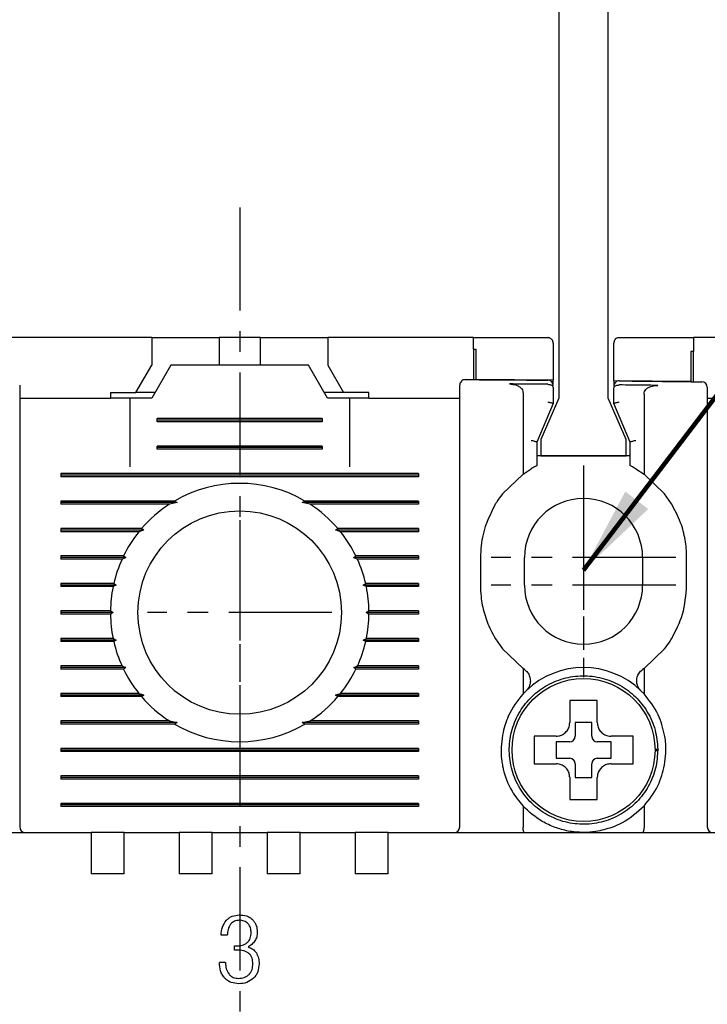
# Model space of a CAD drawing. Extents: x 2148 to 5165, y -907 to 1459.
# Tile 19 of 27: x 4622 to 4647, y 1333 to 1369. Entities that reach past the tile are written whole.
import ezdxf

# ---------------------------------------------------------------- set-up
doc = ezdxf.new("R2010")
doc.units = 0
doc.header["$LTSCALE"] = 3
doc.header["$MEASUREMENT"] = 0
doc.linetypes.add('CENTER', pattern=[2, 1.25, -0.25, 0.25, -0.25])
doc.layers.get('0').update_dxf_attribs({"linetype": 'CONTINUOUS'})
doc.layers.get('Defpoints').update_dxf_attribs({"linetype": 'CONTINUOUS'})
doc.layers.add('cen', color=1, linetype='CENTER')
doc.layers.add('di', color=3, linetype='CONTINUOUS')
doc.styles.add('KIM', font='ROMANS.shx', dxfattribs={"height": 5, "bigfont": 'GSG1.shx'})
doc.styles.get("Standard").update_dxf_attribs({"font": 'romans.shx', "height": 3, "bigfont": 'ghs.shx'})
doc.dimstyles.get("Standard").update_dxf_attribs({"dimtxt": 0.18, "dimasz": 0.18, "dimexe": 0.18, "dimexo": 0.0625, "dimgap": 0.09, "dimtad": 0, "dimtih": 1, "dimtoh": 1, "dimdec": 4, "dimzin": 0, "dimdsep": 46, "dimtxsty": 'Standard', "dimcen": 0.09, "dimadec": 0, "dimazin": 0, "dimtfac": 1, "dimtdec": 4, "dimtofl": 0, "dimtmove": 0, "dimatfit": 3, "dimfxl": 0, "dimtolj": 1, "dimtzin": 0, "dimarcsym": 0})
doc.dimstyles.new('STANDARD$0', dxfattribs={"dimtxt": 5, "dimasz": 5, "dimexe": 1, "dimexo": 2, "dimgap": 2, "dimtad": 1, "dimdec": 4, "dimzin": 12, "dimdsep": 46, "dimtxsty": 'KIM', "dimcen": -1, "dimdle": 0.1, "dimadec": 0, "dimazin": 0, "dimtfac": 1, "dimtdec": 4, "dimtmove": 0, "dimatfit": 3, "dimfxl": 0, "dimtolj": 1, "dimtzin": 0, "dimarcsym": 0})

# ---------------------------------------------------------------- blocks, each defined once
blk = doc.blocks.new('*D127')
at = {"layer": 'Defpoints', "color": 0}
for p in [(4593.271, 1357.442), (4577.133, 1258.942), (4629.971, 1258.942)]:
    blk.add_point(p, dxfattribs=at)
at = {"layer": 'di'}
for p, q in [((4591.271, 1357.442), (4575.133, 1357.442)), ((4577.133, 1354.642), (4577.133, 1261.742)), ((4627.971, 1258.942), (4575.133, 1258.942))]:
    blk.add_line(p, q, dxfattribs=at)
for points in [[(4576.666, 1354.642), (4577.599, 1354.642), (4577.133, 1357.442)], [(4576.666, 1261.742), (4577.599, 1261.742), (4577.133, 1258.942)]]:
    blk.add_solid(points, dxfattribs=at)
at = {"layer": 'di', "insert": (4573.633, 1308.542), "char_height": 3, "attachment_point": 5, "rotation": 90}
blk.add_mtext('\\A1;98.5', dxfattribs=at)
blk = doc.blocks.new('*D151')
at = {"layer": 'Defpoints', "color": 0}
for p in [(4645.826, 1349.442), (4645.748, 1265.442), (4715.182, 1265.442)]:
    blk.add_point(p, dxfattribs=at)
at = {"layer": 'di'}
for p, q in [((4647.826, 1349.442), (4717.182, 1349.442)), ((4715.182, 1346.642), (4715.182, 1268.242)), ((4647.748, 1265.442), (4717.182, 1265.442))]:
    blk.add_line(p, q, dxfattribs=at)
for points in [[(4714.716, 1346.642), (4715.649, 1346.642), (4715.182, 1349.442)], [(4714.716, 1268.242), (4715.649, 1268.242), (4715.182, 1265.442)]]:
    blk.add_solid(points, dxfattribs=at)
at = {"layer": 'di', "insert": (4711.682, 1307.442), "char_height": 3, "attachment_point": 5, "rotation": 90}
blk.add_mtext('\\A1;84', dxfattribs=at)
blk = doc.blocks.new('*D155')
at = {"layer": 'Defpoints', "color": 0}
for p in [(4645.826, 1349.442), (4645.748, 1348.442), (4675.285, 1348.442)]:
    blk.add_point(p, dxfattribs=at)
at = {"layer": 'di'}
for p, q in [((4675.285, 1352.242), (4675.285, 1359.756)), ((4647.826, 1349.442), (4677.285, 1349.442)), ((4675.285, 1348.442), (4675.285, 1349.442)), ((4647.748, 1348.442), (4677.285, 1348.442)), ((4675.285, 1345.642), (4675.285, 1342.842))]:
    blk.add_line(p, q, dxfattribs=at)
for points in [[(4674.818, 1352.242), (4675.752, 1352.242), (4675.285, 1349.442)], [(4674.818, 1345.642), (4675.752, 1345.642), (4675.285, 1348.442)]]:
    blk.add_solid(points, dxfattribs=at)
at = {"layer": 'di', "insert": (4671.785, 1357.399), "char_height": 3, "attachment_point": 5, "rotation": 90}
blk.add_mtext('\\A1;1', dxfattribs=at)
blk = doc.blocks.new('12323')
for p, q in [((3792.299, 1407.975), (3790.799, 1407.325)), ((3792.899, 1407.975), (3792.299, 1407.975)), ((3792.899, 1404.875), (3792.899, 1407.975)), ((3790.799, 1407.325), (3742.999, 1407.325)), ((3742.999, 1405.525), (3790.799, 1405.525)), ((3742.999, 1405.525), (3790.799, 1405.525)), ((3790.799, 1405.525), (3792.299, 1404.875)), ((3792.299, 1404.875), (3792.899, 1404.875))]:
    blk.add_line(p, q)

msp = doc.modelspace()

# ---------------------------------------------------------------- linework, layer by layer
for p, q in [((4626.771, 1357.442), (4621.471, 1357.442)), ((4626.771, 1357.442), (4626.771, 1356.442)), ((4626.771, 1357.442), (4628.721, 1357.442)), ((4628.721, 1357.442), (4629.221, 1357.442)), ((4629.221, 1357.442), (4629.221, 1356.442)), ((4630.721, 1357.442), (4629.221, 1357.442)), ((4630.721, 1356.442), (4630.721, 1357.442)), ((4630.721, 1357.442), (4631.221, 1357.442)), ((4631.221, 1357.442), (4633.171, 1357.442)), ((4633.171, 1357.442), (4633.171, 1356.442)), ((4638.471, 1357.442), (4633.171, 1357.442)), ((4638.471, 1357.015), (4638.471, 1357.442)), ((4646.471, 1357.442), (4646.471, 1356.939)), ((4651.771, 1357.442), (4646.471, 1357.442)), ((4641.371, 1357.242), (4641.371, 1355.893)), ((4643.571, 1355.872), (4643.571, 1357.242)), ((4638.471, 1357.015), (4638.471, 1355.915)), ((4638.571, 1355.914), (4638.571, 1357.014)), ((4646.371, 1356.94), (4646.371, 1355.841)), ((4646.471, 1355.839), (4646.471, 1356.939)), ((4626.194, 1355.442), (4626.771, 1356.442)), ((4627.471, 1356.442), (4626.779, 1355.242)), ((4632.471, 1356.442), (4627.471, 1356.442)), ((4633.164, 1355.242), (4632.471, 1356.442)), ((4633.171, 1356.442), (4633.749, 1355.442)), ((4641.371, 1355.893), (4638.571, 1355.914)), ((4641.173, 1355.746), (4641.171, 1355.746)), ((4641.371, 1355.745), (4641.371, 1355.893)), ((4643.571, 1355.872), (4643.571, 1355.721)), ((4646.371, 1355.841), (4643.571, 1355.872)), ((4643.773, 1355.722), (4643.771, 1355.722)), ((4625.271, 1355.442), (4625.271, 1355.242)), ((4625.271, 1355.442), (4626.194, 1355.442)), ((4626.894, 1355.442), (4626.194, 1355.442)), ((4633.749, 1355.442), (4633.049, 1355.442)), ((4634.671, 1355.442), (4633.749, 1355.442)), ((4634.671, 1355.242), (4634.671, 1355.442)), ((4640.271, 1355.43), (4640.271, 1352.479)), ((4641.371, 1355.614), (4641.371, 1355.043)), ((4643.571, 1355.043), (4643.571, 1355.59)), ((4644.671, 1355.384), (4644.671, 1352.479)), ((4621.971, 1355.242), (4625.271, 1355.242)), ((4625.971, 1355.242), (4625.271, 1355.242)), ((4625.971, 1355.242), (4625.971, 1352.742)), ((4626.779, 1355.242), (4625.971, 1355.242)), ((4633.971, 1355.242), (4633.164, 1355.242)), ((4633.971, 1352.742), (4633.971, 1355.242)), ((4634.671, 1355.242), (4633.971, 1355.242)), ((4634.671, 1355.242), (4637.971, 1355.242)), ((4641.371, 1355.042), (4640.771, 1353.642)), ((4641.371, 1355.043), (4641.371, 1355.042)), ((4643.571, 1355.042), (4643.571, 1355.043)), ((4644.171, 1353.642), (4643.571, 1355.042)), ((4646.971, 1355.242), (4650.271, 1355.242)), ((4621.971, 1354.835), (4621.971, 1339.642)), ((4637.971, 1339.642), (4637.971, 1354.835)), ((4646.971, 1354.754), (4646.971, 1339.642)), ((4626.971, 1354.384), (4626.971, 1354.5)), ((4632.971, 1354.5), (4626.971, 1354.5)), ((4632.971, 1354.442), (4626.971, 1354.442)), ((4632.971, 1354.384), (4626.971, 1354.384)), ((4632.971, 1354.5), (4632.971, 1354.384)), ((4626.971, 1353.384), (4626.971, 1353.5)), ((4632.971, 1353.5), (4626.971, 1353.5)), ((4632.971, 1353.5), (4632.971, 1353.384)), ((4640.771, 1353.643), (4640.771, 1352.785)), ((4640.771, 1353.642), (4640.771, 1353.643)), ((4644.171, 1352.785), (4644.171, 1353.643)), ((4644.171, 1353.643), (4644.171, 1353.642)), ((4632.971, 1353.442), (4626.971, 1353.442)), ((4632.971, 1353.384), (4626.971, 1353.384)), ((4644.171, 1353.142), (4640.771, 1353.142)), ((4623.471, 1352.5), (4623.471, 1352.384)), ((4636.471, 1352.5), (4623.471, 1352.5)), ((4636.471, 1352.442), (4623.471, 1352.442)), ((4636.471, 1352.5), (4636.471, 1352.384)), ((4640.271, 1352.479), (4639.521, 1351.757)), ((4640.271, 1352.479), (4640.571, 1352.675)), ((4644.371, 1352.675), (4644.671, 1352.479)), ((4645.421, 1351.757), (4644.671, 1352.479)), ((4636.471, 1352.384), (4623.471, 1352.384)), ((4645.671, 1351.397), (4645.421, 1351.757)), ((4627.6, 1351.5), (4623.471, 1351.5)), ((4623.471, 1351.5), (4623.471, 1351.384)), ((4627.7, 1351.442), (4623.471, 1351.442)), ((4627.412, 1351.384), (4623.471, 1351.384)), ((4627.7, 1351.442), (4627.412, 1351.384)), ((4627.6, 1351.5), (4627.7, 1351.442)), ((4632.243, 1351.442), (4632.343, 1351.5)), ((4632.53, 1351.384), (4632.243, 1351.442)), ((4636.471, 1351.442), (4632.243, 1351.442)), ((4636.471, 1351.5), (4632.343, 1351.5)), ((4636.471, 1351.384), (4632.53, 1351.384)), ((4636.471, 1351.5), (4636.471, 1351.384)), ((4626.402, 1350.5), (4623.471, 1350.5)), ((4623.471, 1350.5), (4623.471, 1350.384)), ((4626.484, 1350.442), (4623.471, 1350.442)), ((4626.306, 1350.384), (4623.471, 1350.384)), ((4636.471, 1350.442), (4633.458, 1350.442)), ((4636.471, 1350.5), (4633.541, 1350.5)), ((4636.471, 1350.384), (4633.636, 1350.384)), ((4636.471, 1350.5), (4636.471, 1350.384)), ((4627.571, 1350.242), (4627.572, 1350.259)), ((4632.371, 1350.259), (4632.371, 1350.242)), ((4625.746, 1349.5), (4623.471, 1349.5)), ((4623.471, 1349.5), (4623.471, 1349.384)), ((4625.829, 1349.442), (4623.471, 1349.442)), ((4625.691, 1349.384), (4623.471, 1349.384)), ((4636.471, 1349.442), (4634.114, 1349.442)), ((4636.471, 1349.5), (4634.197, 1349.5)), ((4636.471, 1349.384), (4634.251, 1349.384)), ((4636.471, 1349.5), (4636.471, 1349.384)), ((4638.721, 1349.442), (4638.721, 1348.442)), ((4640.321, 1348.442), (4640.321, 1349.442)), ((4644.621, 1349.442), (4644.621, 1348.442)), ((4646.221, 1348.442), (4646.221, 1349.442)), ((4625.392, 1348.5), (4623.471, 1348.5)), ((4623.471, 1348.5), (4623.471, 1348.384)), ((4625.392, 1348.5), (4625.481, 1348.442)), ((4634.461, 1348.442), (4634.551, 1348.5)), ((4636.471, 1348.5), (4634.551, 1348.5)), ((4636.471, 1348.5), (4636.471, 1348.384)), ((4625.481, 1348.442), (4623.471, 1348.442)), ((4625.367, 1348.384), (4623.471, 1348.384)), ((4625.481, 1348.442), (4625.367, 1348.384)), ((4636.471, 1348.442), (4634.461, 1348.442)), ((4634.576, 1348.384), (4634.461, 1348.442)), ((4636.471, 1348.384), (4634.576, 1348.384)), ((4625.272, 1347.5), (4623.471, 1347.5)), ((4623.471, 1347.5), (4623.471, 1347.384)), ((4625.371, 1347.442), (4623.471, 1347.442)), ((4625.272, 1347.5), (4625.371, 1347.442)), ((4625.371, 1347.442), (4625.272, 1347.384)), ((4634.571, 1347.442), (4634.671, 1347.5)), ((4634.671, 1347.384), (4634.571, 1347.442)), ((4636.471, 1347.442), (4634.571, 1347.442)), ((4636.471, 1347.5), (4634.671, 1347.5)), ((4636.471, 1347.5), (4636.471, 1347.384)), ((4625.272, 1347.384), (4623.471, 1347.384)), ((4636.471, 1347.384), (4634.671, 1347.384)), ((4625.367, 1346.5), (4623.471, 1346.5)), ((4623.471, 1346.5), (4623.471, 1346.384)), ((4625.481, 1346.442), (4623.471, 1346.442)), ((4625.392, 1346.384), (4623.471, 1346.384)), ((4625.367, 1346.5), (4625.481, 1346.442)), ((4625.481, 1346.442), (4625.392, 1346.384)), ((4634.461, 1346.442), (4634.576, 1346.5)), ((4636.471, 1346.442), (4634.461, 1346.442)), ((4634.551, 1346.384), (4634.461, 1346.442)), ((4636.471, 1346.384), (4634.551, 1346.384)), ((4636.471, 1346.5), (4634.576, 1346.5)), ((4636.471, 1346.5), (4636.471, 1346.384)), ((4639.271, 1346.487), (4639.521, 1346.127)), ((4639.521, 1346.127), (4640.271, 1345.405)), ((4644.671, 1345.405), (4645.421, 1346.127)), ((4625.691, 1345.5), (4623.471, 1345.5)), ((4623.471, 1345.5), (4623.471, 1345.384)), ((4625.829, 1345.442), (4623.471, 1345.442)), ((4625.746, 1345.384), (4623.471, 1345.384)), ((4636.471, 1345.442), (4634.114, 1345.442)), ((4636.471, 1345.384), (4634.197, 1345.384)), ((4636.471, 1345.5), (4634.251, 1345.5)), ((4636.471, 1345.5), (4636.471, 1345.384)), ((4640.271, 1345.405), (4640.271, 1344.482)), ((4640.324, 1345.368), (4640.271, 1345.405)), ((4644.671, 1345.405), (4644.619, 1345.368)), ((4644.671, 1345.405), (4644.671, 1344.482)), ((4627.571, 1344.626), (4627.571, 1344.642)), ((4632.371, 1344.642), (4632.372, 1344.626)), ((4640.271, 1344.482), (4640.386, 1344.598)), ((4644.557, 1344.598), (4644.671, 1344.482)), ((4626.306, 1344.5), (4623.471, 1344.5)), ((4623.471, 1344.5), (4623.471, 1344.384)), ((4626.484, 1344.442), (4623.471, 1344.442)), ((4626.402, 1344.384), (4623.471, 1344.384)), ((4636.471, 1344.442), (4633.458, 1344.442)), ((4636.471, 1344.384), (4633.541, 1344.384)), ((4636.471, 1344.5), (4633.636, 1344.5)), ((4636.471, 1344.5), (4636.471, 1344.384)), ((4627.412, 1343.5), (4623.471, 1343.5)), ((4623.471, 1343.5), (4623.471, 1343.384)), ((4627.412, 1343.5), (4627.7, 1343.442)), ((4632.243, 1343.442), (4632.53, 1343.5)), ((4636.471, 1343.5), (4632.53, 1343.5)), ((4636.471, 1343.5), (4636.471, 1343.384)), ((4627.7, 1343.442), (4623.471, 1343.442)), ((4627.6, 1343.384), (4623.471, 1343.384)), ((4627.7, 1343.442), (4627.6, 1343.384)), ((4632.343, 1343.384), (4632.243, 1343.442)), ((4636.471, 1343.442), (4632.243, 1343.442)), ((4636.471, 1343.384), (4632.343, 1343.384)), ((4642.771, 1343.442), (4642.171, 1343.442)), ((4642.171, 1343.442), (4642.171, 1342.942)), ((4642.771, 1342.942), (4642.771, 1343.442)), ((4640.901, 1342.942), (4640.671, 1342.942)), ((4623.471, 1342.5), (4623.471, 1342.384)), ((4636.471, 1342.5), (4623.471, 1342.5)), ((4636.471, 1342.442), (4623.471, 1342.442)), ((4636.471, 1342.5), (4636.471, 1342.384)), ((4641.971, 1342.742), (4641.471, 1342.742)), ((4641.471, 1342.742), (4641.471, 1342.142)), ((4643.471, 1342.742), (4642.971, 1342.742)), ((4643.471, 1342.142), (4643.471, 1342.742)), ((4645.071, 1342.476), (4645.171, 1342.476)), ((4645.171, 1342.408), (4645.071, 1342.408)), ((4645.171, 1342.476), (4645.171, 1342.408)), ((4636.471, 1342.384), (4623.471, 1342.384)), ((4641.471, 1342.142), (4641.971, 1342.142)), ((4642.971, 1342.142), (4643.471, 1342.142)), ((4642.171, 1341.942), (4642.171, 1341.442)), ((4642.771, 1341.442), (4642.771, 1341.942)), ((4623.471, 1341.5), (4623.471, 1341.384)), ((4636.471, 1341.5), (4623.471, 1341.5)), ((4636.471, 1341.442), (4623.471, 1341.442)), ((4636.471, 1341.384), (4623.471, 1341.384)), ((4636.471, 1341.5), (4636.471, 1341.384)), ((4642.171, 1341.442), (4642.771, 1341.442)), ((4641.971, 1340.872), (4641.971, 1340.642)), ((4623.471, 1340.5), (4623.471, 1340.384)), ((4636.471, 1340.5), (4623.471, 1340.5)), ((4636.471, 1340.442), (4623.471, 1340.442)), ((4636.471, 1340.384), (4623.471, 1340.384)), ((4636.471, 1340.5), (4636.471, 1340.384)), ((4640.271, 1340.402), (4640.271, 1339.628)), ((4644.671, 1340.402), (4644.671, 1339.628)), ((4640.271, 1339.628), (4640.271, 1339.626)), ((4644.671, 1339.626), (4644.671, 1339.628)), ((4610.371, 1339.442), (4624.571, 1339.442)), ((4624.571, 1339.442), (4624.571, 1338.75)), ((4625.771, 1339.442), (4624.571, 1339.442)), ((4625.771, 1339.442), (4627.771, 1339.442)), ((4625.771, 1338.75), (4625.771, 1339.442)), ((4627.771, 1339.442), (4627.771, 1338.75)), ((4628.971, 1339.442), (4627.771, 1339.442)), ((4628.971, 1339.442), (4630.971, 1339.442)), ((4628.971, 1338.75), (4628.971, 1339.442)), ((4630.971, 1339.442), (4630.971, 1338.75)), ((4632.171, 1339.442), (4630.971, 1339.442)), ((4632.171, 1339.442), (4634.171, 1339.442)), ((4632.171, 1338.75), (4632.171, 1339.442)), ((4634.171, 1339.442), (4634.171, 1338.75)), ((4635.371, 1339.442), (4634.171, 1339.442)), ((4635.371, 1339.442), (4649.571, 1339.442)), ((4635.371, 1338.75), (4635.371, 1339.442)), ((4624.571, 1338.75), (4624.571, 1337.942)), ((4625.771, 1337.942), (4625.771, 1338.75)), ((4627.771, 1338.75), (4627.771, 1337.942)), ((4628.971, 1337.942), (4628.971, 1338.75)), ((4630.971, 1338.75), (4630.971, 1337.942)), ((4632.171, 1337.942), (4632.171, 1338.75)), ((4634.171, 1338.75), (4634.171, 1337.942)), ((4635.371, 1337.942), (4635.371, 1338.75)), ((4625.771, 1337.942), (4624.571, 1337.942)), ((4628.971, 1337.942), (4627.771, 1337.942)), ((4632.171, 1337.942), (4630.971, 1337.942)), ((4635.371, 1337.942), (4634.171, 1337.942)), ((4629.52, 1335.705), (4629.296, 1335.705)), ((4629.776, 1335.16), (4629.776, 1335.32)), ((4629.776, 1335.32), (4629.86, 1335.317)), ((4629.881, 1335.163), (4629.776, 1335.16)), ((4629.456, 1334.711), (4629.232, 1334.711))]:
    msp.add_line(p, q)
at = {"flags": 128}
for points in [[(4638.571, 1357.014), (4638.559, 1357.014), (4638.546, 1357.014), (4638.534, 1357.014), (4638.521, 1357.014), (4638.509, 1357.014), (4638.496, 1357.015), (4638.484, 1357.015), (4638.471, 1357.015)], [(4646.471, 1356.939), (4646.459, 1356.939), (4646.446, 1356.94), (4646.434, 1356.94), (4646.421, 1356.94), (4646.409, 1356.94), (4646.396, 1356.94), (4646.384, 1356.94), (4646.371, 1356.94)], [(4626.402, 1350.5), (4626.444, 1350.47), (4626.484, 1350.442)], [(4633.458, 1350.442), (4633.498, 1350.47), (4633.541, 1350.5)], [(4625.746, 1349.5), (4625.812, 1349.454), (4625.829, 1349.442)], [(4634.197, 1345.384), (4634.131, 1345.43), (4634.114, 1345.442)], [(4626.484, 1344.442), (4626.444, 1344.414), (4626.402, 1344.384)], [(4633.541, 1344.384), (4633.499, 1344.414), (4633.458, 1344.442)]]:
    msp.add_lwpolyline(points, dxfattribs=at)
for centre, radius in [((4629.971, 1347.442), 3.7), ((4642.471, 1342.442), 2.6)]:
    msp.add_circle(centre, radius)
for centre, radius, start, end in [((4638.171, 1355.717), 0.2, 89.6454, 180), ((4641.171, 1355.695), 0.2, 360, 89.5157), ((4643.771, 1355.67), 0.2, 89.4033, 180), ((4646.771, 1355.636), 0.2, 0, 89.2735), ((4629.971, 1347.442), 4.7, 59.6946, 120.3054), ((4629.971, 1347.442), 4.7, 122.9885, 139.4145), ((4629.971, 1347.442), 4.7, 40.5855, 57.0115), ((4642.471, 1349.442), 2.15, 0, 180), ((4629.971, 1347.442), 4.7, 141.2434, 154.0354), ((4629.971, 1347.442), 4.7, 25.9646, 38.7566), ((4629.971, 1347.442), 4.7, 155.591, 166.9942), ((4629.971, 1347.442), 4.7, 13.0058, 24.409), ((4629.971, 1347.442), 4.7, 168.4349, 179.2962), ((4629.971, 1347.442), 4.7, 0.7038, 11.5651), ((4642.471, 1348.442), 2.15, 180, 0), ((4629.971, 1347.442), 4.7, 180.7038, 191.5651), ((4629.971, 1347.442), 4.7, 348.4349, 359.2962), ((4629.971, 1347.442), 4.7, 193.0058, 204.409), ((4629.971, 1347.442), 4.7, 335.591, 346.9942), ((4629.971, 1347.442), 4.7, 205.9646, 218.7566), ((4629.971, 1347.442), 4.7, 321.2434, 334.0354), ((4642.471, 1342.442), 3, 45.9514, 134.0486), ((4629.971, 1347.442), 4.7, 220.5855, 237.0115), ((4629.971, 1347.442), 4.7, 302.9885, 319.4145), ((4629.971, 1347.442), 4.7, 239.6946, 300.3054), ((4641.971, 1342.942), 0.2, 270, 0), ((4642.971, 1342.942), 0.2, 180, 270), ((4641.971, 1341.942), 0.2, 0, 90), ((4642.971, 1341.942), 0.2, 90, 180), ((4622.171, 1339.642), 0.2, 180, 270), ((4637.771, 1339.642), 0.2, 270, 0), ((4647.171, 1339.642), 0.2, 180, 270)]:
    msp.add_arc(centre, radius, start, end)
for points, knots in [([(4638.471, 1357.442), (4639.199, 1357.442), (4640.099, 1357.442), (4640.999, 1357.442), (4641.171, 1357.442)], [0, 0, 0, 0, 0.808021, 1, 1, 1, 1]), ([(4641.371, 1357.242), (4641.364, 1357.288), (4641.356, 1357.345), (4641.29, 1357.405), (4641.254, 1357.426), (4641.215, 1357.438), (4641.188, 1357.442), (4641.173, 1357.442), (4641.171, 1357.442)], [0, 0, 0, 0, 0.586421, 0.714837, 0.843964, 0.916288, 0.989304, 1, 1, 1, 1]), ([(4643.771, 1357.442), (4643.76, 1357.441), (4643.735, 1357.44), (4643.695, 1357.428), (4643.643, 1357.4), (4643.585, 1357.337), (4643.577, 1357.28), (4643.571, 1357.242)], [0, 0, 0, 0, 0.062689, 0.141438, 0.269748, 0.524734, 1, 1, 1, 1]), ([(4643.771, 1357.442), (4644.432, 1357.442), (4645.332, 1357.442), (4646.232, 1357.442), (4646.471, 1357.442)], [0, 0, 0, 0, 0.734224, 1, 1, 1, 1]), ([(4621.971, 1355.717), (4621.971, 1355.716), (4621.971, 1355.711), (4621.971, 1355.638), (4621.971, 1355.443), (4621.971, 1355.166), (4621.971, 1354.945), (4621.971, 1354.835)], [0, 0, 0, 0, 0.070864, 0.303143, 0.535428, 0.767714, 1, 1, 1, 1]), ([(4637.971, 1354.835), (4637.971, 1354.869), (4637.971, 1355.013), (4637.971, 1355.257), (4637.971, 1355.511), (4637.971, 1355.683), (4637.971, 1355.706), (4637.971, 1355.717)], [0, 0, 0, 0, 0.070888, 0.30317, 0.535449, 0.767724, 1, 1, 1, 1]), ([(4638.173, 1355.917), (4638.345, 1355.916), (4639.345, 1355.909), (4640.345, 1355.901), (4641.173, 1355.895)], [0, 0, 0, 0, 0.172174, 1, 1, 1, 1]), ([(4641.171, 1355.746), (4640.871, 1355.749), (4640.408, 1355.752), (4639.944, 1355.756), (4639.78, 1355.757)], [0, 0, 0, 0, 0.646884, 1, 1, 1, 1]), ([(4639.78, 1355.757), (4639.865, 1355.75), (4639.995, 1355.739), (4640.145, 1355.662), (4640.224, 1355.585), (4640.265, 1355.505), (4640.27, 1355.453), (4640.271, 1355.43)], [0, 0, 0, 0, 0.389032, 0.594969, 0.761033, 0.893918, 1, 1, 1, 1]), ([(4641.173, 1355.746), (4641.193, 1355.745), (4641.235, 1355.742), (4641.29, 1355.724), (4641.334, 1355.696), (4641.364, 1355.659), (4641.371, 1355.63), (4641.371, 1355.615), (4641.371, 1355.614)], [0, 0, 0, 0, 0.184812, 0.369329, 0.561684, 0.774222, 0.990891, 1, 1, 1, 1]), ([(4643.571, 1355.59), (4643.571, 1355.59), (4643.571, 1355.606), (4643.579, 1355.635), (4643.609, 1355.672), (4643.654, 1355.7), (4643.709, 1355.718), (4643.751, 1355.72), (4643.771, 1355.722)], [0, 0, 0, 0, 0.009072, 0.230311, 0.441413, 0.632595, 0.816154, 1, 1, 1, 1]), ([(4643.773, 1355.87), (4644.601, 1355.861), (4645.601, 1355.85), (4646.601, 1355.838), (4646.774, 1355.835)], [0, 0, 0, 0, 0.827381, 1, 1, 1, 1]), ([(4645.17, 1355.706), (4645.004, 1355.708), (4644.538, 1355.713), (4644.073, 1355.718), (4643.773, 1355.722)], [0, 0, 0, 0, 0.357126, 1, 1, 1, 1]), ([(4644.671, 1355.384), (4644.675, 1355.416), (4644.682, 1355.48), (4644.744, 1355.569), (4644.853, 1355.649), (4645.003, 1355.699), (4645.117, 1355.704), (4645.17, 1355.706)], [0, 0, 0, 0, 0.146941, 0.293551, 0.479409, 0.75724, 1, 1, 1, 1]), ([(4646.971, 1355.636), (4646.971, 1355.634), (4646.971, 1355.63), (4646.971, 1355.557), (4646.971, 1355.362), (4646.971, 1355.085), (4646.971, 1354.864), (4646.971, 1354.754)], [0, 0, 0, 0, 0.070956, 0.303199, 0.535461, 0.76773, 1, 1, 1, 1]), ([(4641.171, 1355.107), (4641.173, 1355.107), (4641.189, 1355.103), (4641.227, 1355.095), (4641.282, 1355.081), (4641.331, 1355.066), (4641.365, 1355.052), (4641.369, 1355.046), (4641.371, 1355.043)], [0, 0, 0, 0, 0.014306, 0.155256, 0.3703964, 0.5814904, 0.7907125, 1, 1, 1, 1]), ([(4643.571, 1355.043), (4643.574, 1355.046), (4643.578, 1355.052), (4643.611, 1355.066), (4643.661, 1355.081), (4643.716, 1355.095), (4643.754, 1355.103), (4643.77, 1355.107), (4643.771, 1355.107)], [0, 0, 0, 0, 0.209288, 0.41851, 0.629604, 0.844744, 0.985694, 1, 1, 1, 1]), ([(4640.571, 1353.706), (4640.573, 1353.706), (4640.589, 1353.703), (4640.627, 1353.694), (4640.682, 1353.68), (4640.731, 1353.665), (4640.765, 1353.652), (4640.769, 1353.646), (4640.771, 1353.643)], [0, 0, 0, 0, 0.014303, 0.155266, 0.370407, 0.581498, 0.790716, 1, 1, 1, 1]), ([(4644.171, 1353.643), (4644.174, 1353.646), (4644.178, 1353.652), (4644.211, 1353.665), (4644.261, 1353.68), (4644.316, 1353.694), (4644.354, 1353.703), (4644.37, 1353.706), (4644.371, 1353.706)], [0, 0, 0, 0, 0.2092835, 0.4185016, 0.6295928, 0.8447335, 0.9856967, 1, 1, 1, 1]), ([(4640.771, 1352.785), (4640.769, 1352.784), (4640.765, 1352.781), (4640.735, 1352.766), (4640.689, 1352.741), (4640.632, 1352.71), (4640.591, 1352.686), (4640.571, 1352.675)], [0, 0, 0, 0, 0.188954, 0.377385, 0.579407, 0.805366, 1, 1, 1, 1]), ([(4644.371, 1352.675), (4644.342, 1352.692), (4644.287, 1352.724), (4644.22, 1352.759), (4644.179, 1352.781), (4644.174, 1352.783), (4644.171, 1352.785)], [0, 0, 0, 0, 0.297961, 0.559955, 0.798942, 1, 1, 1, 1]), ([(4639.521, 1351.757), (4639.446, 1351.656), (4639.36, 1351.541), (4639.281, 1351.413), (4639.271, 1351.397)], [0, 0, 0, 0, 0.873396, 1, 1, 1, 1]), ([(4639.271, 1351.397), (4639.089, 1351.035), (4638.778, 1350.416), (4638.738, 1349.728), (4638.721, 1349.442)], [0, 0, 0, 0, 0.585065, 1, 1, 1, 1]), ([(4646.221, 1349.442), (4646.221, 1349.449), (4646.221, 1349.665), (4646.181, 1350.096), (4646.013, 1350.757), (4645.791, 1351.172), (4645.671, 1351.397)], [0, 0, 0, 0, 0.010804, 0.31547, 0.628954, 1, 1, 1, 1]), ([(4626.484, 1350.442), (4626.467, 1350.436), (4626.407, 1350.417), (4626.348, 1350.398), (4626.306, 1350.384)], [0, 0, 0, 0, 0.296332, 1, 1, 1, 1]), ([(4633.636, 1350.384), (4633.595, 1350.398), (4633.536, 1350.417), (4633.476, 1350.436), (4633.458, 1350.442)], [0, 0, 0, 0, 0.7036676, 1, 1, 1, 1]), ([(4625.829, 1349.442), (4625.825, 1349.441), (4625.779, 1349.421), (4625.734, 1349.402), (4625.691, 1349.384)], [0, 0, 0, 0, 0.076336, 1, 1, 1, 1]), ([(4634.114, 1349.442), (4634.12, 1349.446), (4634.147, 1349.465), (4634.175, 1349.484), (4634.197, 1349.5)], [0, 0, 0, 0, 0.205241, 1, 1, 1, 1]), ([(4634.251, 1349.384), (4634.209, 1349.402), (4634.163, 1349.421), (4634.117, 1349.441), (4634.114, 1349.442)], [0, 0, 0, 0, 0.923664, 1, 1, 1, 1]), ([(4638.721, 1348.442), (4638.726, 1348.302), (4638.737, 1347.954), (4638.852, 1347.4), (4639.044, 1346.885), (4639.211, 1346.593), (4639.271, 1346.487)], [0, 0, 0, 0, 0.203769, 0.508656, 0.822416, 1, 1, 1, 1]), ([(4645.671, 1346.487), (4645.824, 1346.78), (4646.144, 1347.392), (4646.195, 1348.082), (4646.221, 1348.442)], [0, 0, 0, 0, 0.477673, 1, 1, 1, 1]), ([(4645.421, 1346.127), (4645.49, 1346.218), (4645.577, 1346.335), (4645.655, 1346.46), (4645.671, 1346.487)], [0, 0, 0, 0, 0.784311, 1, 1, 1, 1]), ([(4625.691, 1345.5), (4625.734, 1345.482), (4625.779, 1345.463), (4625.825, 1345.443), (4625.829, 1345.442)], [0, 0, 0, 0, 0.922331, 1, 1, 1, 1]), ([(4625.829, 1345.442), (4625.823, 1345.438), (4625.795, 1345.419), (4625.768, 1345.4), (4625.746, 1345.384)], [0, 0, 0, 0, 0.206513, 1, 1, 1, 1]), ([(4634.114, 1345.442), (4634.117, 1345.443), (4634.163, 1345.463), (4634.209, 1345.482), (4634.251, 1345.5)], [0, 0, 0, 0, 0.077669, 1, 1, 1, 1]), ([(4640.324, 1345.368), (4640.352, 1345.345), (4640.424, 1345.288), (4640.505, 1345.16), (4640.546, 1344.995), (4640.529, 1344.824), (4640.468, 1344.688), (4640.408, 1344.623), (4640.386, 1344.598)], [0, 0, 0, 0, 0.1211815, 0.3120493, 0.5035284, 0.6956182, 0.8878237, 1, 1, 1, 1]), ([(4644.557, 1344.598), (4644.551, 1344.605), (4644.505, 1344.651), (4644.438, 1344.755), (4644.397, 1344.92), (4644.413, 1345.091), (4644.485, 1345.247), (4644.568, 1345.332), (4644.616, 1345.366), (4644.619, 1345.368)], [0, 0, 0, 0, 0.030924, 0.221865, 0.413398, 0.605556, 0.797871, 0.989794, 1, 1, 1, 1]), ([(4645.171, 1342.476), (4645.151, 1342.71), (4645.109, 1343.182), (4644.817, 1343.837), (4644.378, 1344.397), (4643.807, 1344.824), (4643.145, 1345.089), (4642.437, 1345.173), (4641.731, 1345.071), (4641.076, 1344.79), (4640.516, 1344.349), (4640.089, 1343.778), (4639.824, 1343.116), (4639.741, 1342.408), (4639.842, 1341.702), (4640.123, 1341.047), (4640.565, 1340.487), (4641.136, 1340.06), (4641.798, 1339.795), (4642.506, 1339.711), (4643.211, 1339.813), (4643.867, 1340.094), (4644.427, 1340.535), (4644.852, 1341.106), (4645.127, 1341.768), (4645.157, 1342.242), (4645.171, 1342.476)], [0, 0, 0, 0, 0.041425, 0.083575, 0.125, 0.166425, 0.208575, 0.25, 0.291425, 0.333575, 0.375, 0.416425, 0.458575, 0.5, 0.541425, 0.583575, 0.625, 0.666425, 0.708575, 0.75, 0.791425, 0.833575, 0.875, 0.916425, 0.958575, 1, 1, 1, 1]), ([(4626.306, 1344.5), (4626.348, 1344.486), (4626.407, 1344.467), (4626.467, 1344.448), (4626.484, 1344.442)], [0, 0, 0, 0, 0.702611, 1, 1, 1, 1]), ([(4633.458, 1344.442), (4633.476, 1344.448), (4633.536, 1344.467), (4633.595, 1344.486), (4633.636, 1344.5)], [0, 0, 0, 0, 0.297389, 1, 1, 1, 1]), ([(4640.271, 1344.482), (4640.07, 1344.228), (4639.726, 1343.793), (4639.581, 1343.224), (4639.521, 1342.987)], [0, 0, 0, 0, 0.583241, 1, 1, 1, 1]), ([(4641.971, 1344.242), (4641.971, 1344.199), (4641.971, 1344.123), (4641.971, 1344.045), (4641.971, 1344.012)], [0, 0, 0, 0, 0.571794, 1, 1, 1, 1]), ([(4642.971, 1344.012), (4642.971, 1344.045), (4642.971, 1344.123), (4642.971, 1344.199), (4642.971, 1344.242)], [0, 0, 0, 0, 0.428206, 1, 1, 1, 1]), ([(4645.421, 1342.987), (4645.356, 1343.241), (4645.209, 1343.809), (4644.863, 1344.242), (4644.671, 1344.482)], [0, 0, 0, 0, 0.445861, 1, 1, 1, 1]), ([(4641.971, 1344.012), (4641.971, 1343.846), (4641.971, 1343.656), (4641.971, 1343.466), (4641.971, 1343.442)], [0, 0, 0, 0, 0.871112, 1, 1, 1, 1]), ([(4642.971, 1343.442), (4642.971, 1343.466), (4642.971, 1343.656), (4642.971, 1343.846), (4642.971, 1344.012)], [0, 0, 0, 0, 0.128888, 1, 1, 1, 1]), ([(4641.471, 1342.942), (4641.528, 1342.948), (4641.64, 1342.959), (4641.79, 1343.045), (4641.903, 1343.171), (4641.963, 1343.312), (4641.969, 1343.405), (4641.971, 1343.442)], [0, 0, 0, 0, 0.214612, 0.429239, 0.643513, 0.857576, 1, 1, 1, 1]), ([(4642.971, 1343.442), (4642.977, 1343.386), (4642.988, 1343.274), (4643.074, 1343.124), (4643.201, 1343.011), (4643.341, 1342.951), (4643.434, 1342.944), (4643.471, 1342.942)], [0, 0, 0, 0, 0.214612, 0.429239, 0.643513, 0.857576, 1, 1, 1, 1]), ([(4639.521, 1342.987), (4639.489, 1342.693), (4639.449, 1342.328), (4639.51, 1341.966), (4639.521, 1341.897)], [0, 0, 0, 0, 0.807198, 1, 1, 1, 1]), ([(4641.471, 1342.942), (4641.447, 1342.942), (4641.257, 1342.942), (4641.067, 1342.942), (4640.901, 1342.942)], [0, 0, 0, 0, 0.128888, 1, 1, 1, 1]), ([(4644.041, 1342.942), (4643.876, 1342.942), (4643.686, 1342.942), (4643.496, 1342.942), (4643.471, 1342.942)], [0, 0, 0, 0, 0.871112, 1, 1, 1, 1]), ([(4644.271, 1342.942), (4644.228, 1342.942), (4644.152, 1342.942), (4644.074, 1342.942), (4644.041, 1342.942)], [0, 0, 0, 0, 0.571794, 1, 1, 1, 1]), ([(4645.421, 1341.897), (4645.453, 1342.185), (4645.493, 1342.554), (4645.434, 1342.911), (4645.421, 1342.987)], [0, 0, 0, 0, 0.78462, 1, 1, 1, 1]), ([(4639.521, 1341.897), (4639.531, 1341.847), (4639.599, 1341.514), (4639.812, 1340.967), (4640.13, 1340.576), (4640.271, 1340.402)], [0, 0, 0, 0, 0.0873637, 0.5935717, 1, 1, 1, 1]), ([(4640.671, 1341.942), (4640.725, 1341.942), (4640.801, 1341.942), (4640.879, 1341.942), (4640.901, 1341.942)], [0, 0, 0, 0, 0.70684, 1, 1, 1, 1]), ([(4640.901, 1341.942), (4641.067, 1341.942), (4641.257, 1341.942), (4641.447, 1341.942), (4641.471, 1341.942)], [0, 0, 0, 0, 0.871112, 1, 1, 1, 1]), ([(4641.971, 1341.442), (4641.966, 1341.498), (4641.955, 1341.611), (4641.869, 1341.76), (4641.742, 1341.873), (4641.602, 1341.933), (4641.509, 1341.94), (4641.471, 1341.942)], [0, 0, 0, 0, 0.214612, 0.429239, 0.643513, 0.857576, 1, 1, 1, 1]), ([(4643.471, 1341.942), (4643.415, 1341.936), (4643.303, 1341.925), (4643.153, 1341.839), (4643.04, 1341.713), (4642.98, 1341.572), (4642.974, 1341.479), (4642.971, 1341.442)], [0, 0, 0, 0, 0.2146123, 0.4292387, 0.6435135, 0.8575757, 1, 1, 1, 1]), ([(4643.471, 1341.942), (4643.496, 1341.942), (4643.686, 1341.942), (4643.876, 1341.942), (4644.041, 1341.942)], [0, 0, 0, 0, 0.128888, 1, 1, 1, 1]), ([(4644.041, 1341.942), (4644.074, 1341.942), (4644.152, 1341.942), (4644.228, 1341.942), (4644.271, 1341.942)], [0, 0, 0, 0, 0.428206, 1, 1, 1, 1]), ([(4644.671, 1340.402), (4644.859, 1340.638), (4645.208, 1341.075), (4645.354, 1341.637), (4645.421, 1341.897)], [0, 0, 0, 0, 0.538099, 1, 1, 1, 1]), ([(4641.971, 1341.442), (4641.971, 1341.418), (4641.971, 1341.228), (4641.971, 1341.038), (4641.971, 1340.872)], [0, 0, 0, 0, 0.128888, 1, 1, 1, 1]), ([(4642.971, 1340.872), (4642.971, 1341.038), (4642.971, 1341.228), (4642.971, 1341.418), (4642.971, 1341.442)], [0, 0, 0, 0, 0.871112, 1, 1, 1, 1]), ([(4642.971, 1340.642), (4642.971, 1340.696), (4642.971, 1340.772), (4642.971, 1340.849), (4642.971, 1340.872)], [0, 0, 0, 0, 0.70684, 1, 1, 1, 1]), ([(4641.437, 1339.626), (4641.278, 1339.692), (4640.842, 1339.874), (4640.493, 1340.197), (4640.271, 1340.402)], [0, 0, 0, 0, 0.364329, 1, 1, 1, 1]), ([(4644.671, 1340.402), (4644.42, 1340.174), (4644.068, 1339.854), (4643.631, 1339.677), (4643.506, 1339.626)], [0, 0, 0, 0, 0.713944, 1, 1, 1, 1]), ([(4640.325, 1339.442), (4640.325, 1339.442), (4640.322, 1339.442), (4640.313, 1339.445), (4640.299, 1339.463), (4640.285, 1339.505), (4640.275, 1339.561), (4640.272, 1339.604), (4640.271, 1339.626)], [0, 0, 0, 0, 0.013213, 0.11534, 0.344004, 0.565228, 0.782542, 1, 1, 1, 1]), ([(4642.471, 1339.442), (4642.284, 1339.451), (4641.931, 1339.468), (4641.594, 1339.575), (4641.437, 1339.626)], [0, 0, 0, 0, 0.532004, 1, 1, 1, 1]), ([(4643.506, 1339.626), (4643.311, 1339.566), (4642.974, 1339.461), (4642.621, 1339.448), (4642.471, 1339.442)], [0, 0, 0, 0, 0.575576, 1, 1, 1, 1]), ([(4644.671, 1339.626), (4644.67, 1339.604), (4644.668, 1339.561), (4644.658, 1339.505), (4644.644, 1339.463), (4644.63, 1339.445), (4644.621, 1339.442), (4644.618, 1339.442), (4644.618, 1339.442)], [0, 0, 0, 0, 0.217458, 0.434772, 0.655996, 0.88466, 0.986787, 1, 1, 1, 1]), ([(4629.486, 1336.249), (4629.518, 1336.28), (4629.58, 1336.34), (4629.736, 1336.423), (4629.867, 1336.435), (4629.954, 1336.442)], [0, 0, 0, 0, 0.251597, 0.501735, 1, 1, 1, 1]), ([(4629.954, 1336.442), (4630.043, 1336.436), (4630.177, 1336.427), (4630.343, 1336.356), (4630.41, 1336.298), (4630.444, 1336.269)], [0, 0, 0, 0, 0.500587, 0.749874, 1, 1, 1, 1]), ([(4629.296, 1335.705), (4629.303, 1335.805), (4629.318, 1336.003), (4629.43, 1336.167), (4629.486, 1336.249)], [0, 0, 0, 0, 0.5024852, 1, 1, 1, 1]), ([(4629.641, 1336.109), (4629.604, 1336.047), (4629.53, 1335.923), (4629.523, 1335.778), (4629.52, 1335.705)], [0, 0, 0, 0, 0.496748, 1, 1, 1, 1]), ([(4629.956, 1336.25), (4629.896, 1336.244), (4629.806, 1336.236), (4629.702, 1336.175), (4629.661, 1336.131), (4629.641, 1336.109)], [0, 0, 0, 0, 0.499036, 0.748555, 1, 1, 1, 1]), ([(4630.275, 1336.125), (4630.253, 1336.144), (4630.21, 1336.184), (4630.104, 1336.239), (4630.016, 1336.246), (4629.956, 1336.25)], [0, 0, 0, 0, 0.249903, 0.499161, 1, 1, 1, 1]), ([(4630.385, 1335.793), (4630.382, 1335.853), (4630.376, 1335.943), (4630.33, 1336.054), (4630.293, 1336.101), (4630.275, 1336.125)], [0, 0, 0, 0, 0.500511, 0.749901, 1, 1, 1, 1]), ([(4630.444, 1336.269), (4630.47, 1336.238), (4630.524, 1336.174), (4630.596, 1336.021), (4630.604, 1335.895), (4630.61, 1335.811)], [0, 0, 0, 0, 0.249365, 0.498292, 1, 1, 1, 1]), ([(4630.245, 1335.438), (4630.267, 1335.462), (4630.313, 1335.51), (4630.373, 1335.628), (4630.381, 1335.727), (4630.385, 1335.793)], [0, 0, 0, 0, 0.25034, 0.499812, 1, 1, 1, 1]), ([(4630.61, 1335.811), (4630.607, 1335.755), (4630.601, 1335.643), (4630.548, 1335.545), (4630.522, 1335.495)], [0, 0, 0, 0, 0.50203, 1, 1, 1, 1]), ([(4629.86, 1335.317), (4629.929, 1335.321), (4630.032, 1335.327), (4630.163, 1335.375), (4630.218, 1335.417), (4630.245, 1335.438)], [0, 0, 0, 0, 0.500518, 0.750129, 1, 1, 1, 1]), ([(4630.522, 1335.495), (4630.487, 1335.451), (4630.418, 1335.363), (4630.32, 1335.307), (4630.272, 1335.279)], [0, 0, 0, 0, 0.500746, 1, 1, 1, 1]), ([(4630.272, 1335.279), (4630.332, 1335.257), (4630.453, 1335.212), (4630.535, 1335.114), (4630.576, 1335.065)], [0, 0, 0, 0, 0.500523, 1, 1, 1, 1]), ([(4630.304, 1335.043), (4630.274, 1335.064), (4630.212, 1335.107), (4630.069, 1335.154), (4629.956, 1335.16), (4629.881, 1335.163)], [0, 0, 0, 0, 0.2486725, 0.4977245, 1, 1, 1, 1]), ([(4630.45, 1334.671), (4630.445, 1334.74), (4630.438, 1334.844), (4630.377, 1334.97), (4630.329, 1335.019), (4630.304, 1335.043)], [0, 0, 0, 0, 0.50017, 0.749372, 1, 1, 1, 1]), ([(4630.576, 1335.065), (4630.606, 1335.002), (4630.667, 1334.877), (4630.672, 1334.738), (4630.674, 1334.668)], [0, 0, 0, 0, 0.5003916, 1, 1, 1, 1]), ([(4629.423, 1334.148), (4629.392, 1334.188), (4629.329, 1334.267), (4629.247, 1334.455), (4629.238, 1334.609), (4629.232, 1334.711)], [0, 0, 0, 0, 0.248919, 0.497544, 1, 1, 1, 1]), ([(4629.456, 1334.711), (4629.459, 1334.635), (4629.465, 1334.483), (4629.543, 1334.352), (4629.582, 1334.287)], [0, 0, 0, 0, 0.502132, 1, 1, 1, 1]), ([(4630.309, 1334.278), (4630.333, 1334.305), (4630.379, 1334.359), (4630.438, 1334.491), (4630.445, 1334.599), (4630.45, 1334.671)], [0, 0, 0, 0, 0.2497976, 0.4989797, 1, 1, 1, 1]), ([(4630.674, 1334.668), (4630.666, 1334.571), (4630.655, 1334.425), (4630.569, 1334.248), (4630.505, 1334.175), (4630.473, 1334.139)], [0, 0, 0, 0, 0.49928, 0.748692, 1, 1, 1, 1]), ([(4629.939, 1333.942), (4629.844, 1333.95), (4629.7, 1333.962), (4629.527, 1334.05), (4629.458, 1334.115), (4629.423, 1334.148)], [0, 0, 0, 0, 0.499478, 0.748989, 1, 1, 1, 1]), ([(4629.582, 1334.287), (4629.605, 1334.263), (4629.649, 1334.216), (4629.763, 1334.149), (4629.862, 1334.14), (4629.927, 1334.134)], [0, 0, 0, 0, 0.250679, 0.500116, 1, 1, 1, 1]), ([(4629.927, 1334.134), (4629.997, 1334.14), (4630.102, 1334.148), (4630.231, 1334.208), (4630.283, 1334.254), (4630.309, 1334.278)], [0, 0, 0, 0, 0.499525, 0.748942, 1, 1, 1, 1]), ([(4630.473, 1334.139), (4630.394, 1334.079), (4630.236, 1333.96), (4630.038, 1333.948), (4629.939, 1333.942)], [0, 0, 0, 0, 0.498842, 1, 1, 1, 1])]:
    msp.add_open_spline(points, degree=3, knots=knots)
for points in [[(4642.971, 1344.242), (4642.805, 1344.242), (4642.471, 1344.242), (4642.138, 1344.242), (4641.971, 1344.242)], [(4640.671, 1342.942), (4640.671, 1342.775), (4640.671, 1342.442), (4640.671, 1342.109), (4640.671, 1341.942)], [(4644.271, 1341.942), (4644.271, 1342.109), (4644.271, 1342.442), (4644.271, 1342.775), (4644.271, 1342.942)], [(4641.971, 1340.642), (4642.138, 1340.642), (4642.471, 1340.642), (4642.805, 1340.642), (4642.971, 1340.642)]]:
    msp.add_open_spline(points, degree=3)
at = {"layer": 'cen'}
for p, q in [((4629.971, 1362.175), (4629.971, 1256.369)), ((4642.471, 1352.797), (4642.471, 1346.087)), ((4642.471, 1351.797), (4642.471, 1345.087)), ((4629.971, 1350.797), (4629.971, 1344.087)), ((4645.826, 1349.442), (4639.116, 1349.442)), ((4645.826, 1348.442), (4639.116, 1348.442)), ((4633.326, 1347.442), (4626.616, 1347.442))]:
    msp.add_line(p, q, dxfattribs=at)

# ---------------------------------------------------------------- block references
at = {"layer": 'di', "rotation": 270}
msp.add_blockref('12323', (3236.046, 5146.041), dxfattribs=at)

# ---------------------------------------------------------------- dimensions: what is measured, and where the dimension line sits
at = {"layer": 'di'}
for base, p1, p2, angle, override, picture, middle in [((4675.285, 1348.442), (4645.826, 1349.442), (4645.748, 1348.442), 270, {"dimtxt": 3, "dimasz": 2.8, "dimexe": 2, "dimdec": 2, "dimzin": 8, "dimtxsty": 'Standard', "dimcen": 0, "dimclrd": 256, "dimclre": 256, "dimclrt": 256, "dimadec": 2, "dimazin": 2, "dimtfac": 0.6, "dimtdec": 2, "dimtzin": 8, "dimlwd": 65535, "dimlwe": 65535, "dimarcsym": 1}, '*D155', (4675.285, 1357.399)), ((4577.133, 1258.942), (4593.271, 1357.442), (4629.971, 1258.942), 90, {"dimtxt": 3, "dimasz": 2.8, "dimexe": 2, "dimdec": 2, "dimzin": 8, "dimtxsty": 'Standard', "dimcen": 0, "dimclrd": 256, "dimclre": 256, "dimclrt": 256, "dimadec": 2, "dimazin": 2, "dimtfac": 0.6, "dimtdec": 2, "dimtzin": 8, "dimlwd": 65535, "dimlwe": 65535, "dimarcsym": 1}, '*D127', (4577.133, 1308.542)), ((4715.182, 1265.442), (4645.826, 1349.442), (4645.748, 1265.442), 270, {"dimtxt": 3, "dimasz": 2.8, "dimexe": 2, "dimdec": 2, "dimzin": 8, "dimtxsty": 'Standard', "dimcen": 0, "dimclrd": 256, "dimclre": 256, "dimclrt": 256, "dimadec": 2, "dimazin": 2, "dimtfac": 0.6, "dimtdec": 2, "dimtmove": 0, "dimtzin": 8, "dimlwd": 65535, "dimlwe": 65535, "dimarcsym": 1}, '*D151', (4715.182, 1307.442))]:
    dim = msp.add_linear_dim(base=base, p1=p1, p2=p2, angle=angle, dimstyle='STANDARD$0', override=override, dxfattribs=at)
    dim.commit()
    dim.dimension.update_dxf_attribs({"geometry": picture, "text_midpoint": middle, "dimtype": 160})

# ---------------------------------------------------------------- leaders
at = {"layer": 'di', "annotation_type": 0, "has_hookline": 1, "hookline_direction": 0, "text_width": 26.946}
msp.add_leader([(4642.471, 1348.98), (4656.629, 1367.596), (4659.829, 1367.596)], dimstyle='Standard', override={"dimtxt": 4, "dimasz": 3.2, "dimexe": 2, "dimexo": 2, "dimgap": 2, "dimtad": 1, "dimtih": 0, "dimtoh": 0, "dimdec": 2, "dimzin": 8, "dimcen": 0, "dimclrd": 256, "dimclre": 256, "dimclrt": 256, "dimadec": 2, "dimazin": 2, "dimtfac": 0.6, "dimtdec": 2, "dimtofl": 1, "dimtzin": 8, "dimlwd": 65535, "dimlwe": 65535, "dimarcsym": 1}, dxfattribs=at)

doc.saveas('drawing.dxf')
